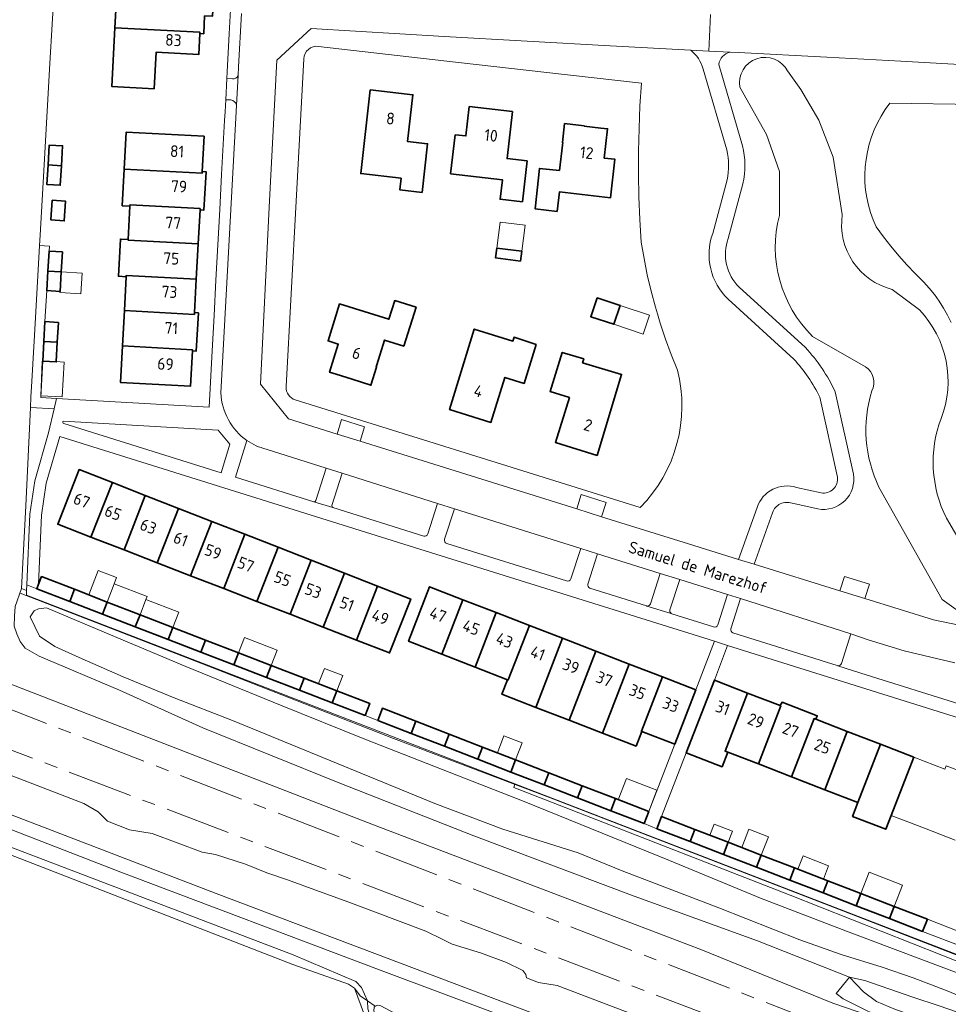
# Model space of a CAD drawing. Header units: metres. Extents: x 153919 to 160124, y 449312 to 452850.
# Tile 71 of 81: x 156476 to 156618, y 451811 to 451961. Entities that reach past the tile are written whole.
import ezdxf
from ezdxf.enums import TextEntityAlignment as Align

# ---------------------------------------------------------------- set-up
doc = ezdxf.new("R2010")
doc.units = ezdxf.units.M
doc.linetypes.add('AM-AS', pattern=[16, 10, -2, 2, -2])
for name, color, linetype, lineweight in [('B-WE-AM-AS_SPOOR-G', 10, 'AM-AS', 18), ('B-WE-GR-BOS_LOOF-GV', 40, 'Continuous', 13), ('B-WE-GR-GRAS-GV', 60, 'Continuous', 13), ('B-WE-IE-TERREINAFSCHEIDING_KUNSTMATIG_HEKWERK-G', 20, 'IE-TERREINAFSCHEIDING-KUNSTMATIG', 18), ('B-WE-OG-BEBOUWING-GV', 7, 'Continuous', 35), ('B-WE-OG-BEBOUWING-T18', 7, 'Continuous', 18), ('B-WE-OG-BEBOUWING_LUIFEL-GV', 7, 'Continuous', 18), ('B-WE-OG-TERREIN_CULTUURSCHEIDING-GV', 7, 'Continuous', 18), ('B-WE-OG-TERREIN_ERF-GV', 7, 'Continuous', 18), ('B-WE-OG-TOPOGRAFIE-T18', 7, 'Continuous', 18), ('B-WE-OG-TOPOGRAFIE_WATER-GV', 130, 'Continuous', 18), ('B-WE-OG-TOPOGRAFIE_WATER_SLOOT-GV', 120, 'Continuous', 18), ('B-WE-VH-VERHARDING_ASFALT-GV', 252, 'Continuous', 18), ('B-WE-VH-VERHARDING_BETONSTRAATSTEEN-GV', 252, 'Continuous', 18), ('B-WE-VH-VERHARDING_HALFVERHARDING-GV', 252, 'Continuous', 18), ('B-WE-VH-VERHARDING_HALFVERHARDING_GRIND-GV', 252, 'Continuous', 18), ('B-WE-VH-VERHARDING_TEGEL-GV', 252, 'Continuous', 18)]:
    doc.layers.add(name, color=color, linetype=linetype, lineweight=lineweight)
doc.styles.add('NLCS-ISO-M1000-T18', font='NLCS-ISO.ttf', dxfattribs={"height": 1.8})
doc.linetypes.add('IE-TERREINAFSCHEIDING-KUNSTMATIG', pattern='A,4,[82,NLCS.SHX,S=0.75,R=90,X=0,Y=0],4,-2', length=10)

msp = doc.modelspace()

# ---------------------------------------------------------------- linework, layer by layer
at = {"layer": 'B-WE-AM-AS_SPOOR-G', "flags": 128}
for points in [[(154203.753, 452737.568), (154235.677, 452725.091), (154295.181, 452702.12), (154387.94, 452665.875), (154515.702, 452616.332), (154737.375, 452530.027), (154778.943, 452513.986), (154822.143, 452497.093), (154912.994, 452461.908), (154977.934, 452436.6), (155063.888, 452403.296), (155115.656, 452383.111), (155162.608, 452364.996), (155229.644, 452338.782), (155234.24, 452337.169), (155269.876, 452323.394), (155276.824, 452320.599), (155298.756, 452312.19), (155337.947, 452296.984), (155363.833, 452286.668), (155426.285, 452262.404), (155714.665, 452150.548), (155772.012, 452128.415), (155787.786, 452122.405), (155820.496, 452109.699), (155841.44, 452101.659), (155879.209, 452086.873), (155945.087, 452061.327), (155955.651, 452057.364), (155967.177, 452052.791), (156012.416, 452035.121), (156198.462, 451963.099), (156271.536, 451934.663), (156351.288, 451903.813), (156380.053, 451892.594), (156658.677, 451784.588), (156691.968, 451771.825), (156722.772, 451760.218), (156740.064, 451753.916), (156759.986, 451746.846), (156778.884, 451740.343), (156800.333, 451733.159), (156818.897, 451727.112), (156836.63, 451721.502), (156864.911, 451712.815), (156885.807, 451706.635), (156905.061, 451701.102), (156926.316, 451695.214), (156954.031, 451687.837), (156972.749, 451683.004), (157006.307, 451674.884), (157019.004, 451672.022), (157034.56, 451668.271), (157048.314, 451665.213), (157080.826, 451658.308), (157092.804, 451655.899), (157118.418, 451650.884), (157143.863, 451646.183), (157172.295, 451641.561), (157190.141, 451638.322), (157200.687, 451636.624), (157235.703, 451631.565), (157263.991, 451627.728), (157277.426, 451626.013), (157307.462, 451622.491), (157321.414, 451620.994), (157337.796, 451619.352), (157357.59, 451617.431), (157371.572, 451616.184), (157392.44, 451614.512), (157412.374, 451613.036), (157426.082, 451612.134), (157464.067, 451609.958), (157486.109, 451608.835), (157497.944, 451608.437), (157522.803, 451607.4), (157582.544, 451605.225), (157597.675, 451604.446), (157619.005, 451603.591), (157632.671, 451603.132), (157661.711, 451601.866), (157672.634, 451601.533), (157765.304, 451597.789), (157948.982, 451590.591), (157986.499, 451589.009), (158070.356, 451585.779), (158259.877, 451578.22), (158385.734, 451573.323), (158540.007, 451567.12), (158607.492, 451564.473), (158675.874, 451561.922), (158743.716, 451559.069), (159093.42, 451545.309), (159292.556, 451537.32), (159328.249, 451535.99), (159366.494, 451534.413), (159641.709, 451523.565), (159935.879, 451511.798), (159956.068, 451511.084), (159974.454, 451510.264), (160053.231, 451507.115), (160069.502, 451506.532)], [(154202.252, 452733.723), (154282.294, 452702.601), (154311.546, 452691.305), (154637.072, 452564.647), (154673.484, 452550.672), (154693.821, 452542.679), (154716.726, 452533.845), (154828.28, 452490.275), (154917.135, 452455.791), (155004.338, 452421.757), (155045.056, 452406.072), (155069.048, 452396.684), (155135.634, 452370.842), (155158.608, 452361.821), (155202.727, 452344.724), (155222.277, 452336.987), (155228.075, 452334.742), (155243.403, 452329.059), (155261.74, 452321.859), (155304.839, 452305.167), (155318.474, 452299.828), (155348.095, 452287.934), (155410.931, 452262.366), (155480.576, 452233.818), (155504.585, 452224.095), (155529.569, 452214.096), (155555.597, 452203.791), (155582.45, 452193.241), (155632.519, 452173.771), (155735.464, 452133.869), (155753.657, 452127.058), (155762.596, 452123.5), (155784.619, 452115.04), (155809.506, 452105.22), (155864.657, 452084.055), (155876.907, 452079.197), (155888.796, 452074.622), (155922.078, 452061.553), (155931.898, 452057.838), (155961.139, 452046.496), (156021.91, 452022.784), (156185.357, 451959.638), (156248.806, 451935.395), (156550.491, 451820.986), (156679.416, 451771.924), (156714.892, 451758.666), (156727.278, 451754.134), (156762.751, 451741.556), (156775.403, 451737.217), (156787.571, 451733.096), (156811.786, 451725.092), (156835.657, 451717.522), (156860.694, 451709.817), (156892.461, 451700.488), (156911.973, 451694.989), (156925.108, 451691.327), (156935.89, 451688.431), (156960.545, 451681.952), (156972.779, 451678.818), (157010.918, 451669.489), (157028.579, 451665.442), (157052.879, 451660.055), (157075.073, 451655.359), (157117.738, 451646.804), (157141.097, 451642.497), (157160.033, 451639.199), (157193.31, 451633.721), (157215.839, 451630.239), (157240.133, 451626.663), (157261.985, 451623.807), (157282.441, 451621.25), (157303.951, 451618.717), (157323.516, 451616.606), (157343.281, 451614.61), (157384.443, 451610.982), (157425.674, 451608.103), (157452.03, 451606.569), (157472.303, 451605.55), (157497.868, 451604.402), (157591.202, 451600.694), (157631.321, 451598.931), (157691.897, 451596.577), (157748.261, 451594.499), (157896.347, 451588.522), (158012.132, 451584.022), (158091.261, 451580.806), (158165.329, 451577.959), (158189.323, 451576.872), (158254.577, 451574.428), (158321.292, 451571.651), (158345.126, 451570.852), (158488.954, 451565.017), (158512.957, 451564.233), (158548.879, 451562.712), (158607.005, 451560.387), (158845.49, 451550.988), (159012.068, 451544.304), (159045.314, 451543.056), (159067.782, 451542.046), (159114.005, 451540.139), (159164.649, 451538.291), (159250.209, 451534.997), (159438.611, 451527.495), (159536.416, 451523.713), (159584.677, 451521.682), (159598.883, 451521.217), (159707.441, 451516.841), (159770.627, 451514.423), (159831.274, 451511.957), (159862.493, 451510.796), (159921.286, 451508.41), (160015.811, 451504.722), (160115.815, 451500.616), (160124.243, 451500.378)]]:
    msp.add_lwpolyline(points, dxfattribs=at)
at = {"layer": 'B-WE-GR-BOS_LOOF-GV', "flags": 128}
msp.add_lwpolyline([(156560.14, 451725.168), (156557.979, 451730.56), (156557.247, 451732.59), (156527.284, 451813.309), (156526.38, 451813.891), (156517.858, 451816.939), (156467.304, 451836.538), (156437.807, 451848.531), (156404.175, 451861.42), (156403.406, 451861.692), (156401.465, 451858.112), (156400.349, 451853.07)], dxfattribs=at)
at = {"layer": 'B-WE-GR-GRAS-GV', "flags": 128}
for points in [[(156578.733, 451956.669), (156566.399, 451957.312), (156541.021, 451958.772), (156520.685, 451959.984), (156515.45, 451955.134), (156514.271, 451932.649), (156512.93, 451905.595), (156517.22, 451900.312), (156524.637, 451897.994)], [(156521.788, 451957.243), (156540.984, 451955.037), (156556.28, 451953.305), (156571.175, 451951.63), (156570.956, 451948.159), (156570.809, 451944.685), (156570.735, 451941.208), (156570.732, 451937.73), (156570.801, 451934.253), (156570.943, 451930.778), (156571.156, 451927.307), (156571.578, 451924.798), (156572.079, 451922.303), (156572.657, 451919.825), (156573.312, 451917.366)], [(156516.851, 451905.232), (156518.387, 451933.559), (156519.572, 451955.358)], [(156584.231, 451941.418), (156580.611, 451953.773)], [(156582.072, 451928.629), (156584.266, 451936.834)], [(156594.479, 451909.446), (156584.441, 451918.602)], [(156573.312, 451917.366), (156573.619, 451916.344), (156574.044, 451914.929), (156574.851, 451912.516), (156575.734, 451910.13), (156576.69, 451907.772)], [(156571.007, 451886.762), (156551.426, 451892.868), (156533.106, 451898.582), (156518.251, 451903.212)], [(156601.134, 451891.405), (156598.439, 451903.638)], [(156524.637, 451897.994), (156525.323, 451900.189), (156528.855, 451899.086), (156528.169, 451896.89), (156561.28, 451886.543), (156561.967, 451888.738), (156565.784, 451887.545), (156565.098, 451885.35), (156578.368, 451881.203), (156586.026, 451878.834), (156588.863, 451886.785)], [(156594.892, 451889.822), (156598.657, 451889.002)], [(156376.01, 451878.013), (156420.108, 451860.761), (156506.145, 451827.783), (156562.623, 451806.415), (156641.483, 451775.816)], [(156448.585, 451869.921), (156530.22, 451838.248), (156580.266, 451819.233), (156600.44, 451811.006), (156609.8, 451807.795), (156602.014, 451811.674), (156600.928, 451812.486), (156603.015, 451814.977), (156588.933, 451820.539), (156570.075, 451827.362), (156545.534, 451836.593), (156524.8, 451844.75), (156504.144, 451853.087), (156491.37, 451858.847), (156479.108, 451864.042), (156476.94, 451865.285), (156476.188, 451866.31), (156475.685, 451867.462)], [(156609.958, 451794.051), (156558.272, 451813.718), (156555.427, 451814.186), (156553.595, 451814.862), (156553.493, 451815.395), (156553.024, 451815.984), (156550.558, 451817.233), (156546.724, 451818.645), (156542.236, 451820.053), (156540.717, 451820.817), (156538.232, 451822.015), (156526.446, 451826.46), (156521.246, 451828.311), (156517.066, 451829.874), (156513.921, 451830.918), (156510.654, 451832.263), (156506.047, 451833.749), (156504.029, 451834.11), (156496.35, 451836.952), (156492.922, 451837.495), (156489.562, 451838.81), (156488.103, 451840.25), (156485.941, 451841.512), (156472.541, 451846.66)], [(156551.806, 451844.532), (156551.647, 451843.994), (156593.942, 451827.529), (156631.011, 451812.871), (156635.754, 451810.534), (156636.473, 451809.622), (156635.874, 451812.04), (156634.774, 451815.501)], [(156630.668, 451816.104), (156629.826, 451814.429), (156551.806, 451844.532)], [(156621.994, 451805.923), (156610.031, 451810.022), (156607.111, 451811.267), (156605.123, 451812.749), (156603.015, 451814.977), (156600.928, 451812.486), (156602.014, 451811.674), (156609.8, 451807.795), (156617.597, 451805.04), (156620.661, 451804.036)], [(156620.668, 451809.234), (156616.717, 451810.624), (156612.671, 451811.912), (156605.323, 451814.478), (156603.015, 451814.977), (156605.123, 451812.749), (156607.111, 451811.267), (156610.031, 451810.022), (156621.994, 451805.923)]]:
    msp.add_lwpolyline(points, dxfattribs=at)
at = {"layer": 'B-WE-GR-GRAS-GV'}
for points in [[(156519.572, 451955.358, -0.4357233), (156521.788, 451957.243)], [(156580.611, 451953.773, 0.1499501), (156578.733, 451956.669)], [(156584.266, 451936.834, 0.1123474), (156584.231, 451941.418)], [(156584.441, 451918.602, -0.2968905), (156582.072, 451928.629)], [(156598.439, 451903.638, 0.0726803), (156594.479, 451909.446)], [(156576.69, 451907.772, -0.2628758), (156571.007, 451886.762)], [(156518.251, 451903.212, -0.3444673), (156516.851, 451905.232)], [(156598.657, 451889.002, 0.5139343), (156601.134, 451891.405)], [(156588.863, 451886.785, -0.410798), (156594.892, 451889.822)]]:
    msp.add_lwpolyline(points, format="xyb", dxfattribs=at)
at = {"layer": 'B-WE-IE-TERREINAFSCHEIDING_KUNSTMATIG_HEKWERK-G', "flags": 128}
msp.add_lwpolyline([(156634.436, 451812.4), (156626.243, 451815.721), (156603.558, 451824.487), (156557.115, 451842.427), (156533.254, 451851.48), (156504.993, 451862.526), (156476.173, 451873.648)], dxfattribs=at)
at = {"layer": 'B-WE-OG-BEBOUWING-GV', "flags": 128}
for points in [[(156490.687, 451960.088), (156503.682, 451959.384), (156503.673, 451959.196), (156504.253, 451959.167), (156504.386, 451961.899), (156505.587, 451961.842), (156505.777, 451965.242), (156499.236, 451965.608), (156498.015, 451965.676), (156498.178, 451968.777), (156491.158, 451969.146)], [(156490.687, 451960.088), (156490.219, 451951.091), (156496.671, 451950.749), (156496.967, 451956.333), (156503.506, 451955.993), (156503.673, 451959.196), (156503.682, 451959.384)], [(156529.695, 451950.587), (156528.261, 451937.808), (156534.442, 451937.095), (156534.262, 451935.311), (156537.648, 451934.912), (156538.487, 451942.35), (156535.428, 451942.697), (156536.232, 451949.851)], [(156542.686, 451943.74), (156542.007, 451937.766), (156549.916, 451936.866), (156549.576, 451933.885), (156552.995, 451933.496), (156553.705, 451939.739), (156550.644, 451940.087), (156551.462, 451947.281), (156544.845, 451948.034), (156544.336, 451943.552)], [(156559.428, 451945.438), (156559.098, 451942.527), (156559.138, 451942.522), (156559.096, 451942.153), (156558.652, 451938.281), (156555.594, 451938.596), (156554.955, 451932.393), (156558.284, 451932.016), (156558.63, 451934.988), (156566.465, 451934.095), (156567.131, 451939.987), (156565.498, 451940.172), (156566.015, 451944.643), (156564.994, 451944.759), (156562.442, 451945.048), (156562.447, 451945.092)], [(156492.098, 451938.484), (156504.006, 451937.84), (156504.02, 451938.108), (156504.313, 451943.491), (156492.402, 451944.15)], [(156480.462, 451939.114), (156482.499, 451939.004), (156482.675, 451942.04), (156480.638, 451942.158)], [(156480.462, 451939.114), (156480.289, 451936.128), (156482.326, 451936.01), (156482.499, 451939.004)], [(156492.098, 451938.484), (156491.796, 451932.876), (156492.973, 451932.809), (156492.985, 451933.029), (156503.712, 451932.448), (156503.702, 451932.262), (156504.293, 451932.23), (156504.613, 451938.068), (156504.02, 451938.108), (156504.006, 451937.84)], [(156481.068, 451933.752), (156480.894, 451930.724), (156482.93, 451930.563), (156483.11, 451933.591)], [(156503.419, 451927.053), (156503.702, 451932.262), (156503.712, 451932.448), (156492.985, 451933.029), (156492.973, 451932.809), (156492.703, 451927.721), (156492.698, 451927.638)], [(156503.419, 451927.053), (156492.698, 451927.638), (156492.703, 451927.721), (156491.519, 451927.784), (156491.216, 451922.098), (156492.4, 451922.035), (156492.412, 451922.245), (156503.126, 451921.661)], [(156482.471, 451922.79), (156482.653, 451925.82), (156480.617, 451925.942), (156480.434, 451922.902)], [(156549.089, 451926.418), (156548.886, 451924.9), (156552.685, 451924.426), (156552.886, 451925.944)], [(156482.471, 451922.79), (156480.434, 451922.902), (156480.254, 451919.903), (156482.291, 451919.781)], [(156502.848, 451916.547), (156503.126, 451921.661), (156492.412, 451922.245), (156492.4, 451922.035), (156492.125, 451916.853), (156502.833, 451916.268)], [(156534.865, 451911.432), (156536.722, 451917.379), (156533.453, 451918.391), (156532.561, 451915.536), (156525.04, 451917.872), (156523.278, 451912.225), (156524.83, 451911.741), (156523.496, 451907.443), (156524.507, 451907.129), (156526.933, 451906.376), (156526.929, 451906.363), (156529.816, 451905.439), (156530.672, 451908.199), (156530.632, 451908.212), (156530.743, 451908.568), (156531.921, 451912.354)], [(156564.409, 451918.813), (156563.442, 451915.929), (156566.949, 451914.768), (156567.916, 451917.653)], [(156502.848, 451916.547), (156502.833, 451916.268), (156492.125, 451916.853), (156491.838, 451911.46), (156502.539, 451910.876), (156502.529, 451910.692), (156503.118, 451910.66), (156503.438, 451916.498)], [(156481.872, 451912.007), (156482.049, 451915.031), (156479.988, 451915.171), (156479.809, 451912.12)], [(156555.098, 451911.689), (156551.708, 451912.782), (156551.535, 451912.206), (156545.621, 451914.021), (156541.85, 451901.737), (156548.17, 451899.776), (156550.303, 451906.648), (156553.249, 451905.733)], [(156479.635, 451909.146), (156481.697, 451909.01), (156481.7, 451909.058), (156481.872, 451912.007), (156479.809, 451912.12)], [(156502.529, 451910.692), (156502.539, 451910.876), (156491.838, 451911.46), (156491.54, 451905.855), (156502.237, 451905.317)], [(156560.163, 451903.587), (156558.03, 451896.715), (156564.408, 451894.735), (156568.15, 451907.091), (156562.178, 451908.899), (156562.352, 451909.474), (156559.075, 451910.466), (156557.222, 451904.5)], [(156487.011, 451882.249), (156490.298, 451890.565), (156485.189, 451892.557), (156481.936, 451884.216)], [(156487.011, 451882.249), (156492.096, 451880.278), (156495.329, 451888.602), (156490.298, 451890.565)], [(156500.412, 451886.62), (156495.329, 451888.602), (156492.096, 451880.278), (156497.161, 451878.315)], [(156505.483, 451884.642), (156500.412, 451886.62), (156497.161, 451878.315), (156502.246, 451876.344)], [(156505.483, 451884.642), (156502.246, 451876.344), (156507.31, 451874.381), (156510.543, 451882.669)], [(156510.543, 451882.669), (156507.31, 451874.381), (156512.396, 451872.41), (156515.624, 451880.687)], [(156517.47, 451870.443), (156520.695, 451878.709), (156515.624, 451880.687), (156512.396, 451872.41)], [(156522.535, 451868.48), (156525.755, 451876.735), (156520.695, 451878.709), (156517.47, 451870.443)], [(156483.761, 451872.394), (156484.48, 451874.258), (156479.463, 451876.194), (156479.012, 451875.026), (156478.744, 451874.33)], [(156522.535, 451868.48), (156527.62, 451866.509), (156530.836, 451874.754), (156525.755, 451876.735)], [(156527.62, 451866.509), (156532.685, 451864.546), (156535.897, 451872.78), (156530.836, 451874.754)], [(156540.654, 451864.345), (156543.872, 451872.675), (156538.792, 451874.641), (156535.569, 451866.313)], [(156488.779, 451870.458), (156489.498, 451872.322), (156484.48, 451874.258), (156483.761, 451872.394)], [(156493.796, 451868.523), (156494.515, 451870.386), (156489.498, 451872.322), (156488.779, 451870.458)], [(156540.654, 451864.345), (156545.74, 451862.377), (156548.957, 451870.708), (156543.872, 451872.675)], [(156498.813, 451866.587), (156499.532, 451868.45), (156494.515, 451870.386), (156493.796, 451868.523)], [(156550.717, 451860.451), (156550.825, 451860.409), (156554.043, 451868.74), (156548.957, 451870.708), (156545.74, 451862.377)], [(156555.052, 451856.218), (156559.128, 451866.772), (156554.043, 451868.74), (156550.825, 451860.409), (156550.717, 451860.451), (156549.857, 451858.228)], [(156498.813, 451866.587), (156503.831, 451864.651), (156504.55, 451866.514), (156499.532, 451868.45)], [(156508.848, 451862.715), (156509.567, 451864.578), (156504.55, 451866.514), (156503.831, 451864.651)], [(156560.137, 451854.25), (156564.214, 451864.804), (156559.128, 451866.772), (156555.052, 451856.218)], [(156508.848, 451862.715), (156513.865, 451860.779), (156514.584, 451862.642), (156509.567, 451864.578)], [(156560.137, 451854.25), (156565.223, 451852.282), (156569.299, 451862.836), (156564.214, 451864.804)], [(156518.883, 451858.843), (156519.602, 451860.706), (156514.584, 451862.642), (156513.865, 451860.779)], [(156571.234, 451852.541), (156571.177, 451852.563), (156574.385, 451860.868), (156569.299, 451862.836), (156565.223, 451852.282), (156570.364, 451850.293)], [(156518.883, 451858.843), (156523.9, 451856.907), (156524.619, 451858.77), (156519.602, 451860.706)], [(156571.234, 451852.541), (156576.262, 451850.595), (156579.475, 451858.898), (156574.385, 451860.868), (156571.177, 451852.563)], [(156584.366, 451849.379), (156583.978, 451849.529), (156587.413, 451858.414), (156582.336, 451860.377), (156578.039, 451849.264), (156583.504, 451847.151)], [(156528.918, 451854.971), (156529.636, 451856.834), (156524.619, 451858.77), (156523.9, 451856.907)], [(156584.366, 451849.379), (156589.055, 451847.567), (156592.49, 451856.451), (156592.408, 451856.483), (156587.413, 451858.414), (156583.978, 451849.529)], [(156589.055, 451847.567), (156594.132, 451845.604), (156597.572, 451854.5), (156597.85, 451854.393), (156598.061, 451854.939), (156592.706, 451857.009), (156592.408, 451856.483), (156592.49, 451856.451)], [(156530.873, 451854.229), (156535.982, 451852.248), (156536.697, 451854.098), (156531.59, 451856.078)], [(156541.066, 451850.277), (156541.781, 451852.127), (156536.697, 451854.098), (156535.982, 451852.248)], [(156594.132, 451845.604), (156599.209, 451843.641), (156602.649, 451852.537), (156597.85, 451854.393), (156597.572, 451854.5)], [(156546.15, 451848.306), (156546.865, 451850.156), (156541.781, 451852.127), (156541.066, 451850.277)], [(156604.286, 451841.678), (156607.726, 451850.574), (156602.649, 451852.537), (156599.209, 451843.641)], [(156612.803, 451848.612), (156607.726, 451850.574), (156604.286, 451841.678), (156603.467, 451839.561), (156608.544, 451837.598), (156609.363, 451839.715)], [(156551.235, 451846.335), (156551.949, 451848.185), (156546.865, 451850.156), (156546.15, 451848.306)], [(156556.319, 451844.363), (156557.033, 451846.214), (156551.949, 451848.185), (156551.235, 451846.335)], [(156556.319, 451844.363), (156561.403, 451842.392), (156562.118, 451844.242), (156557.033, 451846.214)], [(156566.487, 451840.421), (156567.202, 451842.271), (156562.118, 451844.242), (156561.403, 451842.392)], [(156566.487, 451840.421), (156571.577, 451838.448), (156572.294, 451840.297), (156567.202, 451842.271)], [(156578.634, 451835.707), (156579.354, 451837.57), (156574.262, 451839.538), (156573.542, 451837.675)], [(156583.711, 451833.745), (156584.432, 451835.608), (156579.354, 451837.57), (156578.634, 451835.707)], [(156588.789, 451831.783), (156589.509, 451833.646), (156584.432, 451835.608), (156583.711, 451833.745)], [(156588.789, 451831.783), (156593.866, 451829.82), (156594.586, 451831.683), (156589.509, 451833.646)], [(156598.943, 451827.858), (156599.663, 451829.721), (156594.586, 451831.683), (156593.866, 451829.82)], [(156604.02, 451825.896), (156604.741, 451827.759), (156599.663, 451829.721), (156598.943, 451827.858)], [(156609.098, 451823.933), (156609.818, 451825.796), (156604.741, 451827.759), (156604.02, 451825.896)], [(156614.175, 451821.971), (156614.895, 451823.834), (156609.818, 451825.796), (156609.098, 451823.933)]]:
    msp.add_lwpolyline(points, close=True, dxfattribs=at)
at = {"layer": 'B-WE-OG-BEBOUWING_LUIFEL-GV', "flags": 128}
for points in [[(156549.089, 451926.418), (156552.886, 451925.944), (156553.391, 451929.9), (156549.592, 451930.373)], [(156485.652, 451922.598), (156482.471, 451922.79), (156482.291, 451919.781), (156482.279, 451919.608), (156485.461, 451919.442)], [(156567.916, 451917.653), (156566.949, 451914.768), (156571.428, 451913.256), (156572.395, 451916.14)], [(156479.635, 451909.146), (156479.565, 451909.15), (156479.348, 451903.834), (156482.633, 451903.7), (156482.909, 451908.995), (156481.7, 451909.058), (156481.697, 451909.01)], [(156486.699, 451873.402), (156489.498, 451872.322), (156490.578, 451875.121), (156490.938, 451876.054), (156488.139, 451877.134)], [(156495.415, 451872.718), (156495.595, 451873.185), (156490.578, 451875.121), (156489.498, 451872.322), (156494.515, 451870.386)], [(156495.415, 451872.718), (156494.515, 451870.386), (156499.532, 451868.45), (156500.432, 451870.782)], [(156514.584, 451862.642), (156515.484, 451864.974), (156510.467, 451866.91), (156509.567, 451864.578)], [(156525.519, 451861.102), (156522.72, 451862.182), (156521.82, 451859.85), (156524.619, 451858.77)], [(156552.961, 451850.796), (156550.164, 451851.88), (156549.152, 451849.269), (156551.949, 451848.185)], [(156573.559, 451843.56), (156568.897, 451845.368), (156567.632, 451842.104), (156572.294, 451840.297)], [(156585.081, 451837.287), (156582.282, 451838.368), (156581.634, 451836.689), (156584.432, 451835.608)], [(156590.59, 451836.444), (156587.606, 451837.598), (156586.524, 451834.799), (156589.509, 451833.646)], [(156595.886, 451833.539), (156595.093, 451831.487), (156599.011, 451829.973), (156599.804, 451832.025)], [(156609.818, 451825.796), (156611.08, 451829.06), (156606.003, 451831.023), (156604.741, 451827.759)]]:
    msp.add_lwpolyline(points, close=True, dxfattribs=at)
at = {"layer": 'B-WE-OG-TERREIN_CULTUURSCHEIDING-GV'}
for points in [[(156584.74, 451956.356, 0.3052656), (156583.01, 451954.476)], [(156586.228, 451950.98, -0.8543341), (156593.532, 451953.48)], [(156586.648, 451942.06, -0.1149281), (156586.695, 451936.239)], [(156597.32, 451912.923, -0.2667121), (156592.273, 451931.411)], [(156601.892, 451931.518, 0.3855604), (156609.533, 451920.088)], [(156584.458, 451927.874, 0.2996893), (156586.147, 451920.429)], [(156613.687, 451916.96, -0.2925555), (156616.982, 451900.358)], [(156596.243, 451911.22, -0.0764102), (156600.818, 451904.459)], [(156606.393, 451904.578, 0.3811722), (156605.424, 451908.269)], [(156607.487, 451889.86, -0.1876649), (156606.393, 451904.578)], [(156616.982, 451900.358, 0.2087175), (156617.813, 451885.127)], [(156482.833, 451899.963, 0.7830935), (156482.868, 451899.594)], [(156603.59, 451891.875, -0.5244108), (156598.16, 451886.552)], [(156521.416, 451887.852, -0.3211103), (156521.093, 451887.642)], [(156523.981, 451886.739, -0.2948894), (156523.867, 451887.065)], [(156594.218, 451887.411, 0.4255704), (156591.227, 451885.97)], [(156572.557, 451872.05, -0.3313223), (156572.021, 451871.704)], [(156575.707, 451870.575, -0.2968599), (156575.543, 451871.147)]]:
    msp.add_lwpolyline(points, format="xyb", dxfattribs=at)
at = {"layer": 'B-WE-OG-TERREIN_CULTUURSCHEIDING-GV', "flags": 128}
for points in [[(156652.693, 451865.941), (156656.414, 451905.575), (156660.406, 451947.44), (156655.8, 451952.439), (156610.838, 451954.995), (156599.525, 451955.585), (156586.03, 451956.288), (156584.74, 451956.356)], [(156583.01, 451954.476), (156586.648, 451942.06)], [(156593.532, 451953.48), (156595.531, 451950.634), (156598.299, 451945.979), (156600.49, 451940.286), (156601.892, 451931.518)], [(156592.273, 451931.411), (156592.302, 451938.094), (156590.303, 451943.787), (156586.228, 451950.98)], [(156618.527, 451915.026), (156617.984, 451916.148), (156617.378, 451917.236), (156616.71, 451918.288), (156615.982, 451919.3), (156615.197, 451920.267), (156614.351, 451921.184), (156613.032, 451922.501), (156611.75, 451923.855), (156610.51, 451925.249), (156609.316, 451926.681), (156608.166, 451928.15), (156607.064, 451929.655), (156606.598, 451930.734), (156606.202, 451931.841), (156605.879, 451932.971), (156605.63, 451934.12), (156605.456, 451935.282), (156605.357, 451936.454), (156605.334, 451937.629), (156605.387, 451938.803), (156605.515, 451939.971), (156605.72, 451941.129), (156605.998, 451942.271), (156606.35, 451943.392), (156606.774, 451944.489), (156607.267, 451945.556), (156607.829, 451946.588), (156608.456, 451947.582), (156609.146, 451948.534), (156622.475, 451948.377)], [(156586.695, 451936.239), (156584.458, 451927.874)], [(156586.147, 451920.429), (156596.243, 451911.22)], [(156609.533, 451920.088), (156613.687, 451916.96)], [(156605.424, 451908.269), (156597.32, 451912.923)], [(156600.818, 451904.459), (156603.59, 451891.875)], [(156482.868, 451899.594), (156506.905, 451892.078), (156508.271, 451896.447), (156506.461, 451898.605), (156482.833, 451899.963)], [(156525.412, 451892.006), (156522.958, 451892.784), (156521.416, 451887.852)], [(156523.867, 451887.065), (156525.412, 451892.006)], [(156617.813, 451885.127), (156625.294, 451872.351), (156620.38, 451870.397), (156617.153, 451872.709), (156607.487, 451889.86)], [(156521.093, 451887.642), (156523.981, 451886.739)], [(156598.16, 451886.552), (156594.218, 451887.411)], [(156591.227, 451885.97), (156588.417, 451878.095), (156601.525, 451874.04), (156602.205, 451876.238), (156606.026, 451875.056), (156605.346, 451872.859), (156615.849, 451869.61), (156621.237, 451868.485), (156622.686, 451869.88), (156624.658, 451867.832), (156626.245, 451869.359), (156628.398, 451867.033), (156629.903, 451868.426), (156631.912, 451866.256), (156639.614, 451864.647), (156640.084, 451866.898), (156644, 451866.08), (156643.53, 451863.829), (156648.102, 451862.874)], [(156575.543, 451871.147), (156577.026, 451875.75), (156574.046, 451876.665), (156572.557, 451872.05)], [(156572.021, 451871.704), (156575.707, 451870.575)]]:
    msp.add_lwpolyline(points, dxfattribs=at)
msp.add_lwpolyline([(156477.206, 451874.923), (156477.671, 451885.749), (156478.427, 451890.841), (156480.529, 451898.166), (156481.393, 451901.849), (156477.769, 451902.057), (156477.043, 451887.022), (156476.67, 451879.294), (156476.376, 451874.369), (156477.169, 451874.06)], close=True, dxfattribs=at)
at = {"layer": 'B-WE-OG-TERREIN_ERF-GV', "flags": 128}
for points in [[(156475.437, 451871.65), (156476.376, 451874.369), (156476.67, 451879.294), (156477.043, 451887.022), (156477.769, 451902.057), (156477.846, 451903.655), (156477.921, 451905.207), (156478.321, 451912.202), (156478.629, 451917.593), (156479.155, 451926.802), (156479.245, 451928.376), (156479.552, 451933.756), (156479.86, 451939.147), (156480.329, 451947.354), (156480.744, 451954.616), (156481.109, 451960.607), (156482.47, 451982.967)], [(156482.47, 451982.967), (156481.109, 451960.607), (156480.744, 451954.616), (156480.329, 451947.354), (156479.86, 451939.147), (156479.552, 451933.756), (156479.245, 451928.376), (156479.155, 451926.802), (156480.653, 451926.716), (156480.617, 451925.942), (156482.653, 451925.82), (156482.471, 451922.79), (156482.291, 451919.781), (156480.254, 451919.903), (156479.988, 451915.171), (156482.049, 451915.031), (156481.872, 451912.007), (156481.7, 451909.058), (156481.697, 451909.01), (156479.635, 451909.146), (156479.33, 451903.57), (156481.764, 451903.43), (156505.071, 451902.09), (156505.537, 451910.713), (156505.829, 451916.105), (156506.12, 451921.498), (156506.411, 451926.89), (156506.703, 451932.286), (156506.995, 451937.678), (156507.439, 451945.886), (156507.513, 451947.251), (156507.612, 451949.091), (156507.786, 451952.303), (156507.842, 451953.342), (156508.155, 451959.142), (156508.359, 451962.844)], [(156573.312, 451917.366), (156572.657, 451919.825), (156572.079, 451922.303), (156571.578, 451924.798), (156571.156, 451927.307), (156570.943, 451930.778), (156570.801, 451934.253), (156570.732, 451937.73), (156570.735, 451941.208), (156570.809, 451944.685), (156570.956, 451948.159), (156571.175, 451951.63), (156556.28, 451953.305), (156540.984, 451955.037), (156521.788, 451957.243)], [(156519.572, 451955.358), (156518.387, 451933.559), (156516.851, 451905.232)], [(156576.69, 451907.772), (156575.734, 451910.13), (156574.851, 451912.516), (156574.044, 451914.929), (156573.619, 451916.344), (156573.312, 451917.366)], [(156518.251, 451903.212), (156533.106, 451898.582), (156551.426, 451892.868), (156571.007, 451886.762)], [(156633.457, 451850.308), (156584.355, 451865.684), (156582.336, 451860.377), (156587.413, 451858.414), (156592.408, 451856.483), (156592.706, 451857.009), (156598.061, 451854.939), (156597.85, 451854.393), (156602.649, 451852.537), (156607.726, 451850.574), (156612.803, 451848.612), (156617.585, 451846.763), (156617.796, 451847.309), (156623.168, 451845.232)], [(156619.163, 451835.926), (156614.44, 451837.752), (156609.363, 451839.715), (156608.544, 451837.598), (156603.467, 451839.561), (156604.286, 451841.678), (156599.209, 451843.641), (156594.132, 451845.604), (156589.055, 451847.567), (156584.366, 451849.379), (156583.504, 451847.151), (156578.039, 451849.264), (156574.262, 451839.538), (156579.354, 451837.57), (156584.432, 451835.608), (156589.509, 451833.646), (156594.586, 451831.683), (156599.663, 451829.721), (156604.741, 451827.759)], [(156604.741, 451827.759), (156609.818, 451825.796), (156614.895, 451823.834), (156619.973, 451821.872), (156625.064, 451819.904), (156624.344, 451818.041), (156628.682, 451816.444)]]:
    msp.add_lwpolyline(points, dxfattribs=at)
for points in [[(156504.386, 451961.899), (156504.253, 451959.167), (156503.673, 451959.196), (156503.506, 451955.993), (156496.967, 451956.333), (156496.671, 451950.749), (156490.219, 451951.091), (156490.687, 451960.088), (156491.158, 451969.146), (156498.178, 451968.777), (156498.015, 451965.676), (156499.236, 451965.608), (156505.777, 451965.242), (156505.587, 451961.842)], [(156529.695, 451950.587), (156536.232, 451949.851), (156535.428, 451942.697), (156538.487, 451942.35), (156537.648, 451934.912), (156534.262, 451935.311), (156534.442, 451937.095), (156528.261, 451937.808)], [(156542.686, 451943.74), (156544.336, 451943.552), (156544.845, 451948.034), (156551.462, 451947.281), (156550.644, 451940.087), (156553.705, 451939.739), (156552.995, 451933.496), (156549.576, 451933.885), (156549.916, 451936.866), (156542.007, 451937.766)], [(156559.428, 451945.438), (156562.447, 451945.092), (156562.442, 451945.048), (156564.994, 451944.759), (156566.015, 451944.643), (156565.498, 451940.172), (156567.131, 451939.987), (156566.465, 451934.095), (156558.63, 451934.988), (156558.284, 451932.016), (156554.955, 451932.393), (156555.594, 451938.596), (156558.652, 451938.281), (156559.096, 451942.153), (156559.138, 451942.522), (156559.098, 451942.527)], [(156491.216, 451922.098), (156491.519, 451927.784), (156492.703, 451927.721), (156492.973, 451932.809), (156491.796, 451932.876), (156492.098, 451938.484), (156492.402, 451944.15), (156504.313, 451943.491), (156504.02, 451938.108), (156504.613, 451938.068), (156504.293, 451932.23), (156503.702, 451932.262), (156503.419, 451927.053), (156503.126, 451921.661), (156502.848, 451916.547), (156503.438, 451916.498), (156503.118, 451910.66), (156502.529, 451910.692), (156502.237, 451905.317), (156491.54, 451905.855), (156491.838, 451911.46), (156492.125, 451916.853), (156492.4, 451922.035)], [(156482.499, 451939.004), (156482.326, 451936.01), (156480.289, 451936.128), (156480.462, 451939.114), (156480.638, 451942.158), (156482.675, 451942.04)], [(156482.93, 451930.563), (156480.894, 451930.724), (156481.068, 451933.752), (156483.11, 451933.591)], [(156549.089, 451926.418), (156552.886, 451925.944), (156552.685, 451924.426), (156548.886, 451924.9)], [(156534.865, 451911.432), (156531.921, 451912.354), (156530.743, 451908.568), (156530.632, 451908.212), (156530.672, 451908.199), (156529.816, 451905.439), (156526.929, 451906.363), (156526.933, 451906.376), (156524.507, 451907.129), (156523.496, 451907.443), (156524.83, 451911.741), (156523.278, 451912.225), (156525.04, 451917.872), (156532.561, 451915.536), (156533.453, 451918.391), (156536.722, 451917.379)], [(156566.949, 451914.768), (156563.442, 451915.929), (156564.409, 451918.813), (156567.916, 451917.653)], [(156555.098, 451911.689), (156553.249, 451905.733), (156550.303, 451906.648), (156548.17, 451899.776), (156541.85, 451901.737), (156545.621, 451914.021), (156551.535, 451912.206), (156551.708, 451912.782)], [(156560.163, 451903.587), (156557.222, 451904.5), (156559.075, 451910.466), (156562.352, 451909.474), (156562.178, 451908.899), (156568.15, 451907.091), (156564.408, 451894.735), (156558.03, 451896.715)], [(156560.137, 451854.25), (156555.052, 451856.218), (156549.857, 451858.228), (156550.717, 451860.451), (156545.74, 451862.377), (156540.654, 451864.345), (156535.569, 451866.313), (156538.792, 451874.641), (156543.872, 451872.675), (156548.957, 451870.708), (156554.043, 451868.74), (156559.128, 451866.772), (156564.214, 451864.804), (156569.299, 451862.836), (156574.385, 451860.868), (156579.475, 451858.898), (156582.334, 451866.317), (156537.303, 451880.405), (156482.247, 451897.629), (156480.19, 451890.459), (156479.465, 451885.578), (156479.012, 451875.026), (156479.463, 451876.194), (156484.48, 451874.258), (156489.498, 451872.322), (156494.515, 451870.386), (156499.532, 451868.45), (156504.55, 451866.514), (156509.567, 451864.578), (156514.584, 451862.642), (156519.602, 451860.706), (156524.619, 451858.77), (156529.636, 451856.834), (156528.918, 451854.971), (156530.873, 451854.229), (156531.59, 451856.078), (156536.697, 451854.098), (156541.781, 451852.127), (156546.865, 451850.156), (156551.949, 451848.185), (156557.033, 451846.214), (156562.118, 451844.242), (156567.202, 451842.271), (156572.294, 451840.297), (156576.262, 451850.595), (156571.234, 451852.541), (156570.364, 451850.293), (156565.223, 451852.282)], [(156510.543, 451882.669), (156515.624, 451880.687), (156520.695, 451878.709), (156525.755, 451876.735), (156530.836, 451874.754), (156535.897, 451872.78), (156532.685, 451864.546), (156527.62, 451866.509), (156522.535, 451868.48), (156517.47, 451870.443), (156512.396, 451872.41), (156507.31, 451874.381), (156502.246, 451876.344), (156497.161, 451878.315), (156492.096, 451880.278), (156487.011, 451882.249), (156481.936, 451884.216), (156485.189, 451892.557), (156490.298, 451890.565), (156495.329, 451888.602), (156500.412, 451886.62), (156505.483, 451884.642)]]:
    msp.add_lwpolyline(points, close=True, dxfattribs=at)
at = {"layer": 'B-WE-OG-TERREIN_ERF-GV'}
for points in [[(156521.788, 451957.243, 0.4357233), (156519.572, 451955.358)], [(156571.007, 451886.762, 0.2628758), (156576.69, 451907.772)], [(156516.851, 451905.232, 0.3444673), (156518.251, 451903.212)]]:
    msp.add_lwpolyline(points, format="xyb", dxfattribs=at)
at = {"layer": 'B-WE-OG-TOPOGRAFIE_WATER-GV', "flags": 128}
for points in [[(156641.597, 451773.655), (156563.223, 451804.099), (156530.974, 451816.169), (156491.587, 451831.032), (156475.17, 451837.409), (156457.761, 451844.443), (156431.729, 451854.034), (156409.922, 451862.847), (156378.186, 451875.106)], [(156621.364, 451814.932), (156602.534, 451822.022), (156589.391, 451827.056), (156575.496, 451832.805), (156553.231, 451841.848), (156540.61, 451846.791), (156528.893, 451851.363), (156515.997, 451856.555), (156501.508, 451862.49), (156489.048, 451867.714), (156480.242, 451871.424), (156478.97, 451871.295), (156478.352, 451870.951), (156477.736, 451870.033), (156479.133, 451867.109), (156481.483, 451865.531), (156485.198, 451863.83), (156491.933, 451860.903), (156499.744, 451857.661), (156508.673, 451854.234), (156539.609, 451841.512), (156549.971, 451837.61), (156561.49, 451834.009), (156568.241, 451831.255), (156583.03, 451825.57), (156595.406, 451820.684), (156601.742, 451818.474), (156607.995, 451816.537), (156612.726, 451814.9), (156617.914, 451812.906), (156622.574, 451810.963)], [(156400.378, 451862.765), (156402.13, 451862.144), (156403.831, 451862.324), (156413.808, 451858.607), (156469.77, 451836.737), (156517.948, 451818.408), (156527.511, 451814.322), (156528.39, 451813.394), (156529.291, 451811.367), (156530.489, 451810.556), (156530.495, 451810.561), (156530.847, 451810.713), (156531.351, 451810.589), (156534.094, 451809.152), (156538.426, 451808.084), (156571.95, 451795.627), (156625.153, 451775.419)], [(156561.725, 451727.068), (156554.655, 451745.327), (156547.637, 451764.189), (156538.969, 451786.296), (156532.383, 451803.851), (156530.271, 451809.829), (156530.319, 451810.409), (156530.489, 451810.556), (156529.291, 451811.367), (156529.351, 451810.131), (156529.809, 451808.65), (156530.292, 451807.216), (156531.592, 451803.283), (156534.237, 451796.166), (156536.704, 451789.551), (156539.958, 451781), (156544.408, 451769.13), (156546.145, 451764.455), (156549.654, 451754.973), (156554.33, 451743.254), (156558.909, 451730.452), (156560.619, 451725.907)]]:
    msp.add_lwpolyline(points, dxfattribs=at)
at = {"layer": 'B-WE-OG-TOPOGRAFIE_WATER_SLOOT-GV', "flags": 128}
for points in [[(156641.483, 451775.816), (156562.623, 451806.415), (156506.145, 451827.783), (156420.108, 451860.761), (156376.01, 451878.013)], [(156378.186, 451875.106), (156409.922, 451862.847), (156431.729, 451854.034), (156457.761, 451844.443), (156475.17, 451837.409), (156491.587, 451831.032), (156530.974, 451816.169), (156563.223, 451804.099), (156641.597, 451773.655)], [(156631.011, 451812.871), (156593.942, 451827.529), (156551.647, 451843.994), (156551.806, 451844.532), (156477.138, 451873.342), (156477.169, 451874.06), (156476.376, 451874.369), (156475.437, 451871.65), (156475.301, 451870.173), (156475.276, 451868.614), (156475.685, 451867.462), (156476.188, 451866.31), (156476.94, 451865.285), (156479.108, 451864.042), (156491.37, 451858.847), (156504.144, 451853.087), (156524.8, 451844.75), (156545.534, 451836.593), (156570.075, 451827.362), (156588.933, 451820.539), (156603.015, 451814.977), (156605.323, 451814.478), (156612.671, 451811.912), (156616.717, 451810.624)], [(156622.574, 451810.963), (156617.914, 451812.906), (156612.726, 451814.9), (156607.995, 451816.537), (156601.742, 451818.474), (156595.406, 451820.684), (156583.03, 451825.57), (156568.241, 451831.255), (156561.49, 451834.009), (156549.971, 451837.61), (156539.609, 451841.512), (156508.673, 451854.234), (156499.744, 451857.661), (156491.933, 451860.903), (156485.198, 451863.83), (156481.483, 451865.531), (156479.133, 451867.109), (156477.736, 451870.033), (156478.352, 451870.951), (156478.97, 451871.295), (156480.242, 451871.424), (156489.048, 451867.714), (156501.508, 451862.49), (156515.997, 451856.555), (156528.893, 451851.363), (156540.61, 451846.791), (156553.231, 451841.848), (156575.496, 451832.805), (156589.391, 451827.056), (156602.534, 451822.022), (156621.364, 451814.932)], [(156560.619, 451725.907), (156558.909, 451730.452), (156554.33, 451743.254), (156549.654, 451754.973), (156546.145, 451764.455), (156544.408, 451769.13), (156539.958, 451781), (156536.704, 451789.551), (156534.237, 451796.166), (156531.592, 451803.283), (156530.292, 451807.216), (156529.809, 451808.65), (156529.351, 451810.131), (156529.291, 451811.367), (156528.171, 451812.125), (156527.284, 451813.309), (156557.247, 451732.59), (156557.979, 451730.56), (156560.14, 451725.168)]]:
    msp.add_lwpolyline(points, dxfattribs=at)
msp.add_lwpolyline([(156403.831, 451862.324), (156402.13, 451862.144), (156403.406, 451861.692), (156404.175, 451861.42), (156437.807, 451848.531), (156467.304, 451836.538), (156517.858, 451816.939), (156526.38, 451813.891), (156527.284, 451813.309), (156528.171, 451812.125), (156529.291, 451811.367), (156528.39, 451813.394), (156527.511, 451814.322), (156517.948, 451818.408), (156469.77, 451836.737), (156413.808, 451858.607)], close=True, dxfattribs=at)
at = {"layer": 'B-WE-VH-VERHARDING_ASFALT-GV', "flags": 128}
for points in [[(156510.028, 451962.28), (156509.588, 451954.132), (156509.514, 451952.767), (156509.268, 451948.23), (156509.165, 451946.322), (156506.89, 451904.272)], [(156621.237, 451868.485), (156615.849, 451869.61), (156605.346, 451872.859), (156601.525, 451874.04), (156588.417, 451878.095), (156586.026, 451878.834), (156578.368, 451881.203), (156565.098, 451885.35), (156561.28, 451886.543), (156528.169, 451896.89), (156524.637, 451897.994), (156517.22, 451900.312), (156512.93, 451905.595), (156514.271, 451932.649), (156515.45, 451955.134), (156520.685, 451959.984), (156541.021, 451958.772), (156566.399, 451957.312), (156578.733, 451956.669), (156581.474, 451956.526), (156581.765, 451962.105)], [(156513.803, 451895.689), (156522.958, 451892.784), (156525.412, 451892.006), (156540.014, 451887.373), (156542.578, 451886.557), (156561.89, 451880.494), (156564.465, 451879.701), (156574.046, 451876.665), (156577.026, 451875.75), (156584.345, 451873.484), (156586.33, 451872.849)], [(156586.33, 451872.849), (156603.19, 451867.444), (156605.868, 451866.541), (156611.341, 451864.875), (156615.43, 451863.882), (156619.093, 451863.031)]]:
    msp.add_lwpolyline(points, dxfattribs=at)
at = {"layer": 'B-WE-VH-VERHARDING_ASFALT-GV'}
for points in [[(156506.89, 451904.272, 0.2338438), (156510.852, 451897.001)], [(156510.852, 451897.001, 0.092181), (156513.803, 451895.689)]]:
    msp.add_lwpolyline(points, format="xyb", dxfattribs=at)
at = {"layer": 'B-WE-VH-VERHARDING_BETONSTRAATSTEEN-GV', "flags": 128}
for points in [[(156508.635, 451952.257), (156507.786, 451952.303), (156507.612, 451949.091), (156508.405, 451949.048)], [(156509.268, 451948.23), (156509.514, 451952.767)], [(156510.852, 451897.001), (156509.098, 451891.393), (156521.093, 451887.642)], [(156521.416, 451887.852), (156522.958, 451892.784), (156513.803, 451895.689)], [(156540.014, 451887.373), (156525.412, 451892.006), (156523.867, 451887.065)], [(156523.981, 451886.739), (156537.889, 451882.39)], [(156538.518, 451882.718), (156540.014, 451887.373)], [(156561.89, 451880.494), (156542.578, 451886.557), (156541.095, 451881.913)], [(156541.406, 451881.287), (156559.731, 451875.556)], [(156560.366, 451875.851), (156561.89, 451880.494)], [(156572.557, 451872.05), (156574.046, 451876.665), (156564.465, 451879.701), (156563.009, 451875.07)], [(156582.852, 451868.815), (156584.345, 451873.484), (156577.026, 451875.75), (156575.543, 451871.147)], [(156563.311, 451874.416), (156571.949, 451871.726), (156572.021, 451871.704)], [(156586.33, 451872.849), (156584.856, 451868.233)], [(156601.762, 451862.923), (156603.19, 451867.444), (156586.33, 451872.849)], [(156575.707, 451870.575), (156575.844, 451870.533), (156582.201, 451868.525)], [(156585.173, 451867.596), (156601.121, 451862.593), (156601.209, 451862.565)]]:
    msp.add_lwpolyline(points, dxfattribs=at)
at = {"layer": 'B-WE-VH-VERHARDING_BETONSTRAATSTEEN-GV'}
for points in [[(156509.514, 451952.767, -0.2958631), (156508.635, 451952.257)], [(156508.405, 451949.048, -0.3384853), (156509.268, 451948.23)], [(156513.803, 451895.689, -0.092181), (156510.852, 451897.001)], [(156521.093, 451887.642, 0.3211103), (156521.416, 451887.852)], [(156523.867, 451887.065, 0.2948894), (156523.981, 451886.739)], [(156537.889, 451882.39, 0.4104765), (156538.518, 451882.718)], [(156541.095, 451881.913, 0.4133102), (156541.406, 451881.287)], [(156559.731, 451875.556, 0.4390007), (156560.366, 451875.851)], [(156563.009, 451875.07, 0.3490406), (156563.311, 451874.416)], [(156572.021, 451871.704, 0.3313223), (156572.557, 451872.05)], [(156575.543, 451871.147, 0.2968599), (156575.707, 451870.575)], [(156582.201, 451868.525, 0.4177232), (156582.852, 451868.815)], [(156584.856, 451868.233, 0.3915757), (156585.173, 451867.596)], [(156601.209, 451862.565, 0.3519768), (156601.762, 451862.923)]]:
    msp.add_lwpolyline(points, format="xyb", dxfattribs=at)
at = {"layer": 'B-WE-VH-VERHARDING_HALFVERHARDING-GV', "flags": 128}
for points in [[(156620.661, 451804.036), (156617.597, 451805.04), (156609.8, 451807.795), (156600.44, 451811.006), (156580.266, 451819.233), (156530.22, 451838.248), (156448.585, 451869.921), (156444.618, 451872.25), (156442.754, 451873.047), (156439.532, 451873.641), (156436.3, 451874.744), (156388.301, 451893.42)], [(156472.541, 451846.66), (156485.941, 451841.512), (156488.103, 451840.25), (156489.562, 451838.81), (156492.922, 451837.495), (156496.35, 451836.952), (156504.029, 451834.11), (156506.047, 451833.749), (156510.654, 451832.263), (156513.921, 451830.918), (156517.066, 451829.874), (156521.246, 451828.311), (156526.446, 451826.46), (156538.232, 451822.015), (156540.717, 451820.817), (156542.236, 451820.053), (156546.724, 451818.645), (156550.558, 451817.233), (156553.024, 451815.984), (156553.493, 451815.395), (156553.595, 451814.862), (156555.427, 451814.186), (156558.272, 451813.718), (156609.958, 451794.051)]]:
    msp.add_lwpolyline(points, dxfattribs=at)
at = {"layer": 'B-WE-VH-VERHARDING_HALFVERHARDING_GRIND-GV', "flags": 128}
for points in [[(156581.474, 451956.526), (156578.733, 451956.669)], [(156584.74, 451956.356), (156581.474, 451956.526)], [(156586.648, 451942.06), (156583.01, 451954.476)], [(156580.611, 451953.773), (156584.231, 451941.418)], [(156584.266, 451936.834), (156582.072, 451928.629)], [(156584.458, 451927.874), (156586.695, 451936.239)], [(156596.243, 451911.22), (156586.147, 451920.429)], [(156584.441, 451918.602), (156594.479, 451909.446)], [(156598.439, 451903.638), (156601.134, 451891.405)], [(156603.59, 451891.875), (156600.818, 451904.459)], [(156598.657, 451889.002), (156594.892, 451889.822)], [(156588.863, 451886.785), (156586.026, 451878.834), (156588.417, 451878.095), (156591.227, 451885.97)], [(156594.218, 451887.411), (156598.16, 451886.552)]]:
    msp.add_lwpolyline(points, dxfattribs=at)
at = {"layer": 'B-WE-VH-VERHARDING_HALFVERHARDING_GRIND-GV'}
for points in [[(156578.733, 451956.669, -0.1499501), (156580.611, 451953.773)], [(156583.01, 451954.476, -0.3052656), (156584.74, 451956.356)], [(156584.231, 451941.418, -0.1123474), (156584.266, 451936.834)], [(156586.695, 451936.239, 0.1149281), (156586.648, 451942.06)], [(156582.072, 451928.629, 0.2968905), (156584.441, 451918.602)], [(156586.147, 451920.429, -0.2996893), (156584.458, 451927.874)], [(156600.818, 451904.459, 0.0764102), (156596.243, 451911.22)], [(156594.479, 451909.446, -0.0726803), (156598.439, 451903.638)], [(156598.16, 451886.552, 0.5244108), (156603.59, 451891.875)], [(156601.134, 451891.405, -0.5139343), (156598.657, 451889.002)], [(156594.892, 451889.822, 0.410798), (156588.863, 451886.785)], [(156591.227, 451885.97, -0.4255704), (156594.218, 451887.411)]]:
    msp.add_lwpolyline(points, format="xyb", dxfattribs=at)
at = {"layer": 'B-WE-VH-VERHARDING_TEGEL-GV', "flags": 128}
for points in [[(156509.121, 451965.04), (156483.402, 451996.24), (156481.799, 451996.298), (156483.179, 451994.624), (156496.876, 451978.008), (156507.57, 451965.034), (156507.846, 451964.648), (156508.066, 451964.228), (156508.227, 451963.781), (156508.325, 451963.317), (156508.359, 451962.844), (156508.155, 451959.142), (156507.842, 451953.342), (156507.786, 451952.303), (156508.635, 451952.257)], [(156509.514, 451952.767), (156509.588, 451954.132), (156510.028, 451962.28)], [(156508.405, 451949.048), (156507.612, 451949.091), (156507.513, 451947.251), (156507.439, 451945.886), (156506.995, 451937.678), (156506.703, 451932.286), (156506.411, 451926.89), (156506.12, 451921.498), (156505.829, 451916.105), (156505.537, 451910.713), (156505.071, 451902.09), (156481.764, 451903.43), (156481.393, 451901.849), (156480.529, 451898.166), (156478.427, 451890.841), (156477.671, 451885.749), (156477.206, 451874.923), (156478.744, 451874.33), (156479.012, 451875.026), (156479.465, 451885.578), (156480.19, 451890.459), (156482.247, 451897.629), (156537.303, 451880.405), (156582.334, 451866.317), (156584.355, 451865.684), (156633.457, 451850.308)], [(156506.89, 451904.272), (156509.165, 451946.322), (156509.268, 451948.23)], [(156482.833, 451899.963), (156506.461, 451898.605), (156508.271, 451896.447), (156506.905, 451892.078)], [(156506.905, 451892.078), (156482.868, 451899.594)], [(156537.889, 451882.39), (156523.981, 451886.739), (156521.093, 451887.642), (156509.098, 451891.393), (156510.852, 451897.001)], [(156541.095, 451881.913), (156542.578, 451886.557), (156540.014, 451887.373), (156538.518, 451882.718)], [(156559.731, 451875.556), (156541.406, 451881.287)], [(156563.009, 451875.07), (156564.465, 451879.701), (156561.89, 451880.494), (156560.366, 451875.851)], [(156619.252, 451820.009), (156614.175, 451821.971), (156609.098, 451823.933), (156604.02, 451825.896), (156598.943, 451827.858), (156593.866, 451829.82), (156588.789, 451831.783), (156583.711, 451833.745), (156578.634, 451835.707), (156573.542, 451837.675), (156571.577, 451838.448), (156566.487, 451840.421), (156561.403, 451842.392), (156556.319, 451844.363), (156551.235, 451846.335), (156546.15, 451848.306), (156541.066, 451850.277), (156535.982, 451852.248), (156530.873, 451854.229), (156528.918, 451854.971), (156523.9, 451856.907), (156518.883, 451858.843), (156513.865, 451860.779), (156508.848, 451862.715), (156503.831, 451864.651), (156498.813, 451866.587), (156493.796, 451868.523), (156488.779, 451870.458), (156483.761, 451872.394), (156478.744, 451874.33), (156477.206, 451874.923), (156477.169, 451874.06), (156477.138, 451873.342), (156551.806, 451844.532), (156629.826, 451814.429)], [(156582.201, 451868.525), (156575.844, 451870.533), (156575.707, 451870.575), (156572.021, 451871.704), (156571.949, 451871.726), (156563.311, 451874.416)], [(156586.33, 451872.849), (156584.345, 451873.484), (156582.852, 451868.815)], [(156584.856, 451868.233), (156586.33, 451872.849)], [(156631.425, 451853.062), (156620.679, 451856.401), (156620.693, 451856.472), (156604.749, 451861.455), (156604.595, 451861.503), (156601.209, 451862.565), (156601.121, 451862.593), (156585.173, 451867.596)]]:
    msp.add_lwpolyline(points, dxfattribs=at)
at = {"layer": 'B-WE-VH-VERHARDING_TEGEL-GV'}
for points in [[(156508.635, 451952.257, 0.2958631), (156509.514, 451952.767)], [(156509.268, 451948.23, 0.3384853), (156508.405, 451949.048)], [(156510.852, 451897.001, -0.2338438), (156506.89, 451904.272)], [(156482.868, 451899.594, -0.7830935), (156482.833, 451899.963)], [(156538.518, 451882.718, -0.4104765), (156537.889, 451882.39)], [(156541.406, 451881.287, -0.4133102), (156541.095, 451881.913)], [(156560.366, 451875.851, -0.4390007), (156559.731, 451875.556)], [(156563.311, 451874.416, -0.3490406), (156563.009, 451875.07)], [(156582.852, 451868.815, -0.4177232), (156582.201, 451868.525)], [(156585.173, 451867.596, -0.3915757), (156584.856, 451868.233)]]:
    msp.add_lwpolyline(points, format="xyb", dxfattribs=at)
at = {"layer": 'B-WE-VH-VERHARDING_TEGEL-GV', "flags": 128}
for points in [[(156479.635, 451909.146), (156479.809, 451912.12), (156479.988, 451915.171), (156480.254, 451919.903), (156480.434, 451922.902), (156480.617, 451925.942), (156480.653, 451926.716), (156479.155, 451926.802), (156478.629, 451917.593), (156478.321, 451912.202), (156477.921, 451905.207), (156477.846, 451903.655), (156477.769, 451902.057), (156481.393, 451901.849), (156481.764, 451903.43), (156479.33, 451903.57)], [(156524.637, 451897.994), (156528.169, 451896.89), (156528.855, 451899.086), (156525.323, 451900.189)], [(156565.098, 451885.35), (156565.784, 451887.545), (156561.967, 451888.738), (156561.28, 451886.543)], [(156579.475, 451858.898), (156576.262, 451850.595), (156572.294, 451840.297), (156571.577, 451838.448), (156573.542, 451837.675), (156574.262, 451839.538), (156578.039, 451849.264), (156582.336, 451860.377), (156584.355, 451865.684), (156582.334, 451866.317)]]:
    msp.add_lwpolyline(points, close=True, dxfattribs=at)

# ---------------------------------------------------------------- texts
at = {"layer": 'B-WE-OG-BEBOUWING-T18', "style": 'NLCS-ISO-M1000-T18'}
for s, rotation, p in [('83', 357, (156499.615, 451958.197)), ('8', 353.6, (156532.808, 451946.211)), ('10', 353.5, (156548.185, 451943.628)), ('81', 356.9, (156500.182, 451941.198)), ('12', 353.5, (156562.817, 451940.98)), ('79', 356.9, (156500.484, 451935.833)), ('77', 356.9, (156499.588, 451930.268)), ('75', 356.9, (156499.292, 451924.818)), ('73', 356.9, (156499.015, 451919.722)), ('71', 356.9, (156499.305, 451914.182)), ('6', 342.8, (156527.645, 451910.343)), ('69', 356.9, (156498.415, 451908.694)), ('4', 342.8, (156546.264, 451904.556)), ('2', 342.8, (156563.019, 451899.355)), ('67', 339, (156485.607, 451887.832)), ('65', 339, (156490.396, 451885.965)), ('63', 339, (156495.788, 451883.861)), ('61', 339, (156500.74, 451881.93)), ('59', 339, (156505.691, 451879.999)), ('57', 339, (156510.699, 451878.046)), ('55', 339, (156516.305, 451875.859)), ('53', 339, (156520.997, 451874.029)), ('51', 339, (156526.153, 451872.018)), ('47', 338.8, (156540.07, 451870.394)), ('49', 339, (156531.263, 451870.026)), ('45', 338.9, (156545.153, 451868.427)), ('43', 338.8, (156550.239, 451866.459)), ('41', 338.8, (156555.324, 451864.491)), ('39', 338.8, (156560.41, 451862.523)), ('37', 338.8, (156565.495, 451860.555)), ('35', 338.8, (156570.581, 451858.587)), ('33', 338.8, (156575.668, 451856.618)), ('31', 338.9, (156583.612, 451856.131)), ('29', 338.9, (156588.689, 451854.168)), ('27', 338.9, (156593.982, 451852.763)), ('25', 338.9, (156598.848, 451850.254))]:
    msp.add_text(s, height=1.8, rotation=rotation, dxfattribs=at).set_placement(p, align=Align.MIDDLE)
at = {"layer": 'B-WE-OG-TOPOGRAFIE-T18', "style": 'NLCS-ISO-M1000-T18'}
msp.add_text('Samuel de Marezhof', height=1.8, rotation=343, dxfattribs=at).set_placement((156579.811, 451877.606), align=Align.MIDDLE)

doc.saveas('drawing.dxf')
